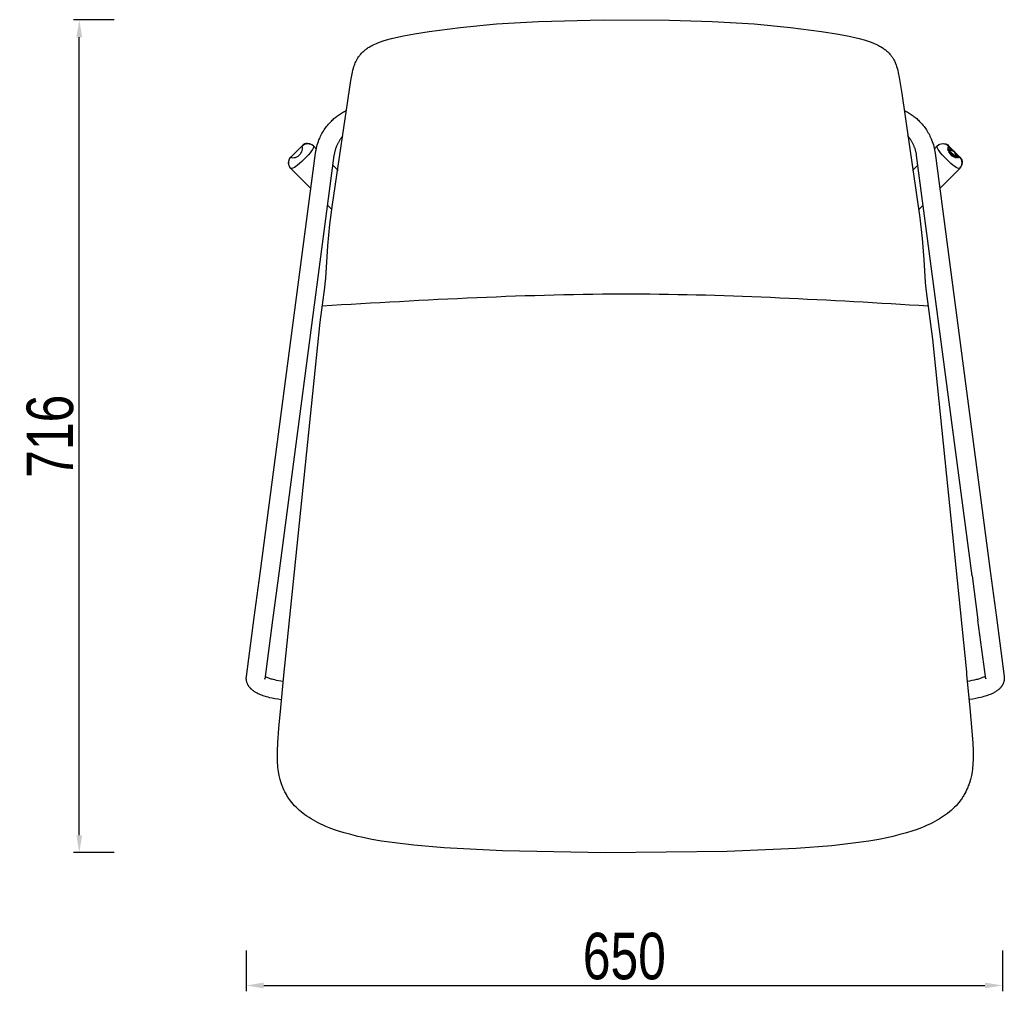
# Model space of a CAD drawing. Header units: millimetres. Extents: x 1566 to 3610, y -1182 to 913.
# Tile 1 of 5: x 1566 to 2413, y -1182 to -347. Entities that reach past the tile are written whole.
import ezdxf

# ---------------------------------------------------------------- set-up
doc = ezdxf.new("R2010")
doc.units = ezdxf.units.MM
doc.layers.add('Make2D$可见线$曲线', color=7, linetype='Continuous', true_color=0x000000)
doc.styles.add('001', font='txt', dxfattribs={"width": 0.8})
doc.dimstyles.new('1-10', dxfattribs={"dimscale": 10, "dimtxt": 4, "dimasz": 1.5, "dimexe": 0.5, "dimexo": 0.5, "dimgap": 0.5, "dimtad": 1, "dimtoh": 1, "dimdec": 0, "dimrnd": 0.5, "dimdsep": 46, "dimtxsty": '001', "dimcen": 2.5, "dimclrd": 256, "dimclre": 256, "dimclrt": 1, "dimadec": 0, "dimazin": 0, "dimtfac": 1, "dimtdec": 0, "dimtmove": 1, "dimatfit": 3, "dimfxl": 3, "dimfxlon": 1, "dimarcsym": 0})

# ---------------------------------------------------------------- blocks, each defined once
blk = doc.blocks.new('*D1')
at = {"lineweight": -2, "transparency": 16777216}
for p, q in [((1647.44, -347.05), (1612.44, -347.05)), ((1617.44, -1047.83), (1617.44, -362.05)), ((1647.44, -1062.83), (1612.44, -1062.83))]:
    blk.add_line(p, q, dxfattribs=at)
at = {"transparency": 16777216}
for points in [[(1614.94, -362.05), (1619.94, -362.05), (1617.44, -347.05)], [(1614.94, -1047.83), (1619.94, -1047.83), (1617.44, -1062.83)]]:
    blk.add_solid(points, dxfattribs=at)
at = {"layer": 'Defpoints', "color": 0, "transparency": 16777216}
for p in [(1617.44, -347.05), (2086.83, -347.05), (2086.83, -1062.83)]:
    blk.add_point(p, dxfattribs=at)
at = {"color": 1, "transparency": 16777216, "insert": (1592.44, -704.94), "char_height": 40, "attachment_point": 5, "rotation": 90, "style": '001'}
blk.add_mtext('716', dxfattribs=at)
blk = doc.blocks.new('*D6')
at = {"lineweight": -2, "transparency": 16777216}
for p, q in [((1760.98, -1146.99), (1760.98, -1181.99)), ((2411.08, -1146.99), (2411.08, -1181.99)), ((1775.98, -1176.99), (2396.08, -1176.99))]:
    blk.add_line(p, q, dxfattribs=at)
at = {"transparency": 16777216}
for points in [[(1775.98, -1174.49), (1775.98, -1179.49), (1760.98, -1176.99)], [(2396.08, -1174.49), (2396.08, -1179.49), (2411.08, -1176.99)]]:
    blk.add_solid(points, dxfattribs=at)
at = {"layer": 'Defpoints', "color": 0, "transparency": 16777216}
for p in [(1760.98, -912.84), (2411.08, -916.54), (2411.08, -1176.99)]:
    blk.add_point(p, dxfattribs=at)
at = {"color": 1, "transparency": 16777216, "insert": (2086.03, -1151.99), "char_height": 40, "attachment_point": 5, "style": '001'}
blk.add_mtext('650', dxfattribs=at)

msp = doc.modelspace()

# ---------------------------------------------------------------- linework, layer by layer
msp.add_spline([(1826.37, -592.83), (2092.06, -582.58), (2347.23, -592.83)], degree=3)
at = {"layer": 'Make2D$可见线$曲线', "color": 0, "lineweight": -3}
for points in [[(1918.21, -356.95), (1944.94, -353.54), (1976.13, -350.62), (2012.26, -348.46), (2067.7, -346.94), (2124.96, -347.26), (2161.43, -348.46), (2197.56, -350.62), (2228.75, -353.54), (2255.49, -356.95)], [(1854.25, -385.24), (1854.74, -383.99), (1855.06, -383.25), (1855.34, -382.63), (1855.63, -382.02), (1855.94, -381.41), (1856.27, -380.81), (1856.58, -380.27), (1856.97, -379.63), (1857.39, -379), (1857.77, -378.46), (1858.2, -377.88), (1858.65, -377.3), (1858.81, -377.11), (1859.35, -376.48), (1859.93, -375.84), (1860.56, -375.21), (1861.23, -374.56), (1861.97, -373.9), (1862.55, -373.41), (1863.15, -372.93), (1863.81, -372.42), (1864.48, -371.93), (1865.18, -371.45), (1865.9, -370.98), (1866.65, -370.51), (1867.43, -370.04), (1868.41, -369.48), (1869.14, -369.09), (1870.01, -368.65), (1871.51, -367.93), (1872.96, -367.29), (1874.03, -366.85), (1876.33, -365.97), (1878.82, -365.11), (1881.52, -364.26), (1885.86, -363.05), (1889.43, -362.16), (1896.08, -360.7), (1905.52, -358.95), (1918.21, -356.95)], [(2255.49, -356.95), (2270.14, -359.29), (2279.4, -361.07), (2284.26, -362.16), (2287.83, -363.05), (2292.17, -364.26), (2294.87, -365.11), (2297.37, -365.97), (2299.66, -366.85), (2300.74, -367.29), (2302.18, -367.93), (2303.69, -368.65), (2304.56, -369.09), (2305.44, -369.57), (2306.26, -370.04), (2307.05, -370.51), (2307.8, -370.98), (2308.51, -371.45), (2309.21, -371.93), (2309.88, -372.42), (2310.54, -372.93), (2311.15, -373.41), (2311.73, -373.9), (2312.46, -374.56), (2313.14, -375.21), (2313.76, -375.84), (2314.34, -376.48), (2314.88, -377.11), (2315.04, -377.3), (2315.49, -377.88), (2315.92, -378.46), (2316.33, -379.04), (2316.72, -379.63), (2317.11, -380.27), (2317.42, -380.81), (2317.83, -381.55), (2318.15, -382.19), (2318.44, -382.82), (2318.81, -383.66), (2319.16, -384.5), (2319.45, -385.24)], [(1790.77, -938.32), (1793.61, -907.55), (1794.08, -902.32), (1824.44, -606.79), (1828.53, -577.14), (1828.87, -574.01), (1829.25, -569.16), (1831, -541.21), (1832.85, -522.9), (1835.17, -505.88), (1850.9, -399.07), (1851.65, -394.92), (1852.29, -391.93), (1852.68, -390.3), (1853.17, -388.51), (1853.57, -387.2), (1853.93, -386.11), (1854.25, -385.24)], [(2319.45, -385.24), (2319.76, -386.11), (2320.13, -387.2), (2320.53, -388.51), (2321.01, -390.3), (2321.57, -392.65), (2322.35, -396.52), (2324.55, -410.25), (2340.15, -517.28), (2342.13, -535.01), (2343.54, -552.93), (2344.69, -572.44), (2344.98, -575.57), (2345.6, -580.45), (2351.03, -621.64), (2380.09, -907.55), (2380.32, -910.08), (2382.92, -938.32)], [(1820.52, -461.7), (1820.73, -460.29), (1820.98, -458.87), (1821.28, -457.45), (1821.62, -456.02), (1822.01, -454.59), (1822.45, -453.16), (1822.94, -451.74), (1823.47, -450.32), (1823.93, -449.22), (1824.41, -448.12), (1824.92, -447.03), (1825.47, -445.94), (1826.04, -444.87), (1826.64, -443.81), (1827.27, -442.76), (1827.93, -441.72), (1828.62, -440.7), (1829.33, -439.7), (1830.07, -438.71), (1830.84, -437.74), (1831.63, -436.78), (1832.45, -435.85), (1833.3, -434.94), (1834.16, -434.05), (1834.88, -433.35), (1835.61, -432.66), (1836.35, -431.99), (1837.11, -431.34), (1837.88, -430.7), (1838.66, -430.08), (1839.46, -429.47), (1840.26, -428.89), (1841.08, -428.32), (1841.91, -427.77), (1842.74, -427.24), (1843.59, -426.72), (1844.44, -426.23), (1845.3, -425.75), (1846.17, -425.3), (1847.04, -424.86)], [(2326.65, -424.85), (2327.53, -425.28), (2328.4, -425.74), (2329.26, -426.22), (2330.11, -426.71), (2330.96, -427.23), (2331.8, -427.76), (2332.62, -428.31), (2333.44, -428.88), (2334.25, -429.47), (2335.04, -430.07), (2335.83, -430.69), (2336.6, -431.33), (2337.36, -431.99), (2338.1, -432.66), (2338.84, -433.35), (2339.55, -434.05), (2340.42, -434.94), (2341.26, -435.85), (2342.08, -436.78), (2342.88, -437.74), (2343.65, -438.71), (2344.39, -439.7), (2345.1, -440.7), (2345.79, -441.72), (2346.45, -442.76), (2347.08, -443.81), (2347.68, -444.87), (2348.25, -445.94), (2348.79, -447.03), (2349.31, -448.12), (2349.79, -449.22), (2350.24, -450.32), (2350.78, -451.74), (2351.27, -453.16), (2351.7, -454.59), (2352.1, -456.02), (2352.44, -457.45), (2352.74, -458.87), (2352.99, -460.29), (2353.2, -461.7)], [(1844.03, -446.91), (1843.63, -447.37), (1843.24, -447.84), (1842.86, -448.32), (1842.49, -448.8), (1842.13, -449.3), (1841.78, -449.79), (1841.44, -450.29), (1841.11, -450.8), (1840.79, -451.31), (1840.48, -451.83), (1840.18, -452.35), (1839.9, -452.88), (1839.62, -453.41), (1839.35, -453.94), (1839.1, -454.48), (1838.85, -455.02), (1838.62, -455.56), (1838.39, -456.11), (1838.18, -456.65), (1837.98, -457.2), (1837.79, -457.75), (1837.61, -458.3), (1837.44, -458.85), (1837.28, -459.4), (1837.13, -459.96), (1836.99, -460.51), (1836.86, -461.06), (1836.75, -461.61), (1836.54, -462.71), (1836.38, -463.8)], [(2337.34, -463.8), (2337.17, -462.7), (2337.08, -462.16), (2336.97, -461.6), (2336.85, -461.05), (2336.72, -460.5), (2336.59, -459.95), (2336.44, -459.39), (2336.28, -458.84), (2336.11, -458.29), (2335.93, -457.74), (2335.73, -457.19), (2335.53, -456.64), (2335.32, -456.09), (2335.09, -455.55), (2334.86, -455), (2334.61, -454.46), (2334.36, -453.92), (2334.09, -453.39), (2333.81, -452.86), (2333.52, -452.33), (2333.22, -451.81), (2332.91, -451.29), (2332.59, -450.78), (2332.26, -450.27), (2331.92, -449.76), (2331.56, -449.27), (2331.2, -448.78), (2330.83, -448.29), (2330.45, -447.81), (2330.06, -447.34), (2329.66, -446.88)], [(1817.34, -454.37), (1815.64, -453.6), (1813.49, -453.3), (1812.39, -453.42), (1811.31, -453.71), (1810.04, -454.35), (1808.94, -455.27), (1804.03, -460.14), (1799.16, -465.04), (1798.49, -465.79), (1797.61, -467.41), (1797.2, -469.48), (1797.43, -471.52), (1797.76, -472.47), (1798.21, -473.35)], [(1798.52, -473.75), (1797.9, -472.57), (1797.5, -471.3), (1797.35, -469.98), (1797.46, -468.65), (1797.83, -467.37), (1798.44, -466.19), (1799.27, -465.15), (1800.53, -465.58), (1802.2, -465.52), (1803.2, -465.27), (1804.32, -464.81), (1805.57, -464.09), (1806.23, -463.59), (1806.89, -462.99), (1807.48, -462.34), (1807.98, -461.67), (1808.71, -460.42), (1809.16, -459.3), (1809.42, -458.3), (1809.47, -456.64), (1809.05, -455.37), (1810.09, -454.54), (1811.27, -453.93), (1812.55, -453.56), (1813.87, -453.45), (1815.2, -453.6), (1816.47, -454), (1817.64, -454.62)], [(1809.05, -455.37), (1804.16, -460.26), (1799.27, -465.15)], [(1821.17, -457.93), (1818.68, -455.45), (1818.7, -456.26), (1818.47, -457.25), (1817.95, -458.42), (1817.13, -459.76), (1815.96, -461.27), (1814.44, -462.97), (1812.64, -464.83), (1810.68, -466.79), (1808.71, -468.75), (1806.86, -470.55), (1805.17, -472.06), (1803.65, -473.23), (1802.31, -474.06), (1801.15, -474.57), (1800.16, -474.8), (1799.34, -474.79), (1816.51, -492.01)], [(1808.94, -455.27), (1809.05, -455.37)], [(1818.68, -455.45), (1817.34, -454.37)], [(1818.68, -455.45), (1821.17, -457.92)], [(2352.54, -457.9), (2355.01, -455.45)], [(2357.2, -491.99), (2374.35, -474.79), (2373.54, -474.81), (2372.54, -474.57), (2371.38, -474.06), (2370.04, -473.23), (2368.52, -472.06), (2366.83, -470.55), (2364.97, -468.74), (2363.01, -466.78), (2361.05, -464.82), (2359.25, -462.97), (2357.73, -461.27), (2356.57, -459.76), (2355.74, -458.42), (2355.23, -457.25), (2354.99, -456.26), (2355.01, -455.45), (2352.54, -457.91)], [(2355.01, -455.45), (2356.05, -454.62), (2356.45, -454.31)], [(2356.05, -454.62), (2357.23, -454), (2358.5, -453.6), (2359.82, -453.45), (2361.15, -453.56), (2362.42, -453.93), (2363.61, -454.54), (2364.65, -455.37)], [(2356.45, -454.31), (2357.33, -453.86), (2358.28, -453.54), (2360.32, -453.31), (2362.39, -453.71), (2364.01, -454.59), (2364.76, -455.26), (2369.66, -460.14), (2374.53, -465.05), (2375.45, -466.14), (2376.09, -467.42), (2376.38, -468.5), (2376.5, -469.6), (2376.2, -471.74), (2375.43, -473.45)], [(2369.53, -460.26), (2364.65, -455.37), (2364.22, -456.63)], [(2364.65, -455.37), (2364.76, -455.26)], [(1772.8, -822.93), (1820.52, -461.7)], [(1836.38, -463.8), (1788.67, -825.02)], [(1799.16, -465.04), (1799.27, -465.15)], [(1804.16, -460.26), (1804.03, -460.14)], [(2385.05, -825.02), (2337.34, -463.8)], [(2353.2, -461.7), (2400.91, -822.93)], [(2370.5, -465.27), (2371.49, -465.52), (2364.28, -458.3)], [(2364.53, -459.3), (2364.28, -458.3), (2370.5, -465.27), (2364.53, -459.3), (2364.98, -460.42)], [(2370.5, -465.27), (2364.98, -460.42)], [(2368.12, -464.09), (2369.38, -464.81), (2364.98, -460.42)], [(2368.12, -464.09), (2365.71, -461.68)], [(2368.12, -464.09), (2367.46, -463.59)], [(2370.5, -465.27), (2369.38, -464.81)], [(2369.53, -460.26), (2369.66, -460.14)], [(2369.53, -460.26), (2374.43, -465.15)], [(2369.53, -460.26), (2371.49, -465.52)], [(2369.53, -460.26), (2373.16, -465.58)], [(2375.18, -473.75), (2375.8, -472.57), (2376.2, -471.3), (2376.34, -469.98), (2376.23, -468.65), (2375.87, -467.37), (2375.26, -466.19), (2374.43, -465.15), (2373.16, -465.58), (2371.49, -465.52)], [(2374.53, -465.05), (2374.43, -465.15)], [(1799.34, -474.79), (1798.52, -473.75), (1798.21, -473.35)], [(1839.85, -476.55), (1835.29, -472.01)], [(1835.3, -471.97), (1839.85, -476.5)], [(2333.84, -476.51), (2338.41, -471.95)], [(2338.42, -471.99), (2333.85, -476.55)], [(2374.35, -474.79), (2375.43, -473.45)], [(1799.34, -474.79), (1816.51, -492.05)], [(2374.35, -474.79), (2357.21, -492.03)], [(1830.76, -506.36), (1834.53, -510.14)], [(1830.77, -506.3), (1834.54, -510.08)], [(2339.16, -510.08), (2342.95, -506.28)], [(2342.96, -506.34), (2339.16, -510.14)], [(1767.79, -860.85), (1772.8, -822.93)], [(1788.67, -825.02), (1783.66, -862.95)], [(2385.05, -825.02), (2390.06, -862.95)], [(2400.91, -822.93), (2405.92, -860.85)], [(1761.1, -911.53), (1767.79, -860.85)], [(1783.66, -862.95), (1776.96, -913.63)], [(2396.73, -913.45), (2390.06, -862.95)], [(2405.92, -860.85), (2412.59, -911.35)], [(1761, -913.02), (1761.01, -912.66), (1761.02, -912.31), (1761.05, -911.95), (1761.09, -911.59), (1761.1, -911.53)], [(1791.41, -931.52), (1788.16, -931.04), (1785.62, -930.59), (1783.16, -930.09), (1781.37, -929.68), (1779.91, -929.31), (1778.49, -928.91), (1777.38, -928.58), (1776.31, -928.23), (1775.55, -927.97), (1774.23, -927.49), (1773.24, -927.1), (1772.06, -926.59), (1771.24, -926.2), (1770.44, -925.8), (1769.68, -925.4), (1769.19, -925.12), (1768.7, -924.83), (1768.29, -924.57), (1767.88, -924.3), (1767.48, -924.03), (1767.08, -923.75), (1766.58, -923.37), (1766.3, -923.15), (1766.03, -922.92), (1765.76, -922.69), (1765.49, -922.45), (1765.26, -922.24), (1765.04, -922.02), (1764.82, -921.8), (1764.6, -921.57), (1764.41, -921.37), (1764.22, -921.16), (1764.04, -920.94), (1763.86, -920.73), (1763.7, -920.52), (1763.54, -920.32), (1763.38, -920.11), (1763.23, -919.9), (1763.08, -919.67), (1762.92, -919.44), (1762.71, -919.08), (1762.59, -918.89), (1762.48, -918.69), (1762.37, -918.49), (1762.27, -918.28), (1762.08, -917.89), (1761.99, -917.69), (1761.91, -917.49), (1761.75, -917.11), (1761.61, -916.71), (1761.49, -916.33), (1761.38, -915.95), (1761.29, -915.57), (1761.21, -915.2), (1761.15, -914.83), (1761.09, -914.46), (1761.05, -914.1), (1761.02, -913.74), (1761.01, -913.38), (1761, -913.02)], [(1776.96, -913.63), (1776.97, -913.6), (1776.98, -913.46), (1776.99, -913.32), (1777, -913.17), (1777, -913.02)], [(1777.27, -911.31), (1777.39, -911.38), (1777.79, -911.59), (1778.19, -911.8), (1778.77, -912.06), (1779.34, -912.31), (1779.96, -912.55), (1780.64, -912.8), (1781.36, -913.05), (1782.13, -913.3), (1782.95, -913.54), (1783.8, -913.78), (1785.16, -914.13), (1786.59, -914.46), (1788.6, -914.87), (1790.72, -915.25), (1792.88, -915.57)], [(2380.8, -915.4), (2382.97, -915.07), (2385.09, -914.7), (2387.11, -914.28), (2389, -913.84), (2389.89, -913.61), (2390.75, -913.37), (2391.56, -913.12), (2392.33, -912.87), (2393.05, -912.62), (2393.73, -912.37), (2394.35, -912.13), (2395.05, -911.83), (2395.5, -911.62), (2395.91, -911.41), (2396.31, -911.2), (2396.43, -911.13)], [(2412.69, -912.84), (2412.69, -913.2), (2412.67, -913.56), (2412.64, -913.92), (2412.6, -914.28), (2412.55, -914.65), (2412.48, -915.02), (2412.4, -915.4), (2412.31, -915.77), (2412.2, -916.16), (2412.08, -916.54), (2411.94, -916.93), (2411.79, -917.31), (2411.7, -917.51), (2411.61, -917.71), (2411.43, -918.1), (2411.32, -918.31), (2411.21, -918.51), (2411.1, -918.71), (2410.99, -918.9), (2410.77, -919.26), (2410.62, -919.49), (2410.46, -919.72), (2410.31, -919.93), (2410.16, -920.14), (2410, -920.35), (2409.84, -920.55), (2409.66, -920.77), (2409.47, -920.98), (2409.28, -921.19), (2409.09, -921.4), (2408.88, -921.62), (2408.65, -921.84), (2408.43, -922.06), (2408.2, -922.27), (2407.94, -922.51), (2407.67, -922.74), (2407.39, -922.97), (2407.11, -923.19), (2406.61, -923.57), (2406.22, -923.85), (2405.81, -924.13), (2405.41, -924.39), (2404.99, -924.65), (2404.51, -924.94), (2404.01, -925.22), (2403.26, -925.62), (2402.46, -926.02), (2401.42, -926.51), (2400.45, -926.92), (2399.46, -927.31), (2398.14, -927.8), (2397.39, -928.05), (2396.31, -928.4), (2395.2, -928.73), (2393.78, -929.13), (2392.32, -929.5), (2390.54, -929.91), (2388.07, -930.42), (2385.54, -930.86), (2382.26, -931.34)], [(2396.69, -912.84), (2396.69, -912.99), (2396.7, -913.14), (2396.71, -913.28), (2396.73, -913.42), (2396.73, -913.45)], [(2412.59, -911.35), (2412.6, -911.41), (2412.64, -911.77), (2412.67, -912.13), (2412.69, -912.49), (2412.69, -912.84)], [(1839.5, -1044), (1836.88, -1043.1), (1834.56, -1042.26), (1832.26, -1041.37), (1829.51, -1040.24), (1827.2, -1039.24), (1824.97, -1038.21), (1822.7, -1037.1), (1820.7, -1036.06), (1818.73, -1034.97), (1816.8, -1033.84), (1814.96, -1032.69), (1813.15, -1031.49), (1811.43, -1030.28), (1809.79, -1029.06), (1808.19, -1027.78), (1806.68, -1026.49), (1805.24, -1025.18), (1803.84, -1023.83), (1802.52, -1022.45), (1801.27, -1021.06), (1800.07, -1019.63), (1798.94, -1018.2), (1798.4, -1017.47), (1797.87, -1016.72), (1797.35, -1015.97), (1796.85, -1015.2), (1796.36, -1014.44), (1795.89, -1013.67), (1795.44, -1012.89), (1794.6, -1011.39), (1794.16, -1010.53), (1793.38, -1008.93), (1792.65, -1007.29), (1792.28, -1006.41), (1791.93, -1005.52), (1791.6, -1004.62), (1791.28, -1003.72), (1790.69, -1001.89), (1790.16, -1000.05), (1789.84, -998.84), (1789.56, -997.63), (1789.29, -996.41), (1789.05, -995.18), (1788.68, -992.97), (1788.45, -991.3), (1788.25, -989.62), (1788.07, -987.69), (1787.94, -985.75), (1787.84, -983.77), (1787.77, -981), (1787.77, -977.56), (1787.89, -973.17), (1787.99, -970.9), (1788.12, -968.57), (1789.09, -955.96), (1790.77, -938.32)], [(2382.92, -938.32), (2385.58, -968.57), (2385.71, -970.9), (2385.81, -973.17), (2385.92, -977.56), (2385.92, -981), (2385.85, -983.77), (2385.75, -985.75), (2385.62, -987.69), (2385.44, -989.62), (2385.25, -991.3), (2385.01, -992.97), (2384.64, -995.18), (2384.4, -996.41), (2384.14, -997.63), (2383.85, -998.84), (2383.54, -1000.05), (2383.01, -1001.89), (2382.42, -1003.72), (2382.1, -1004.62), (2381.76, -1005.52), (2381.41, -1006.41), (2381.04, -1007.29), (2380.32, -1008.93), (2379.54, -1010.53), (2378.7, -1012.11), (2378.26, -1012.89), (2377.8, -1013.67), (2377.33, -1014.44), (2376.85, -1015.2), (2376.34, -1015.97), (2375.82, -1016.72), (2375.29, -1017.47), (2374.75, -1018.2), (2373.63, -1019.63), (2372.43, -1021.06), (2371.17, -1022.45), (2369.85, -1023.83), (2368.46, -1025.18), (2367.02, -1026.49), (2365.5, -1027.78), (2363.9, -1029.06), (2362.27, -1030.28), (2360.55, -1031.49), (2358.74, -1032.69), (2356.89, -1033.84), (2354.96, -1034.97), (2352.99, -1036.06), (2350.99, -1037.1), (2348.72, -1038.21), (2346.49, -1039.24), (2344.19, -1040.24), (2341.43, -1041.37), (2339.13, -1042.26), (2336.81, -1043.1), (2334.19, -1044)], [(2334.19, -1044), (2328.58, -1045.77), (2322.92, -1047.36), (2316.78, -1048.88), (2313.1, -1049.71), (2304.73, -1051.4), (2296.32, -1052.86), (2284.91, -1054.52), (2264.43, -1056.83), (2233.61, -1059.25), (2174.52, -1061.88), (2069.5, -1063.02), (1981.13, -1061.27), (1931.1, -1058.65), (1905.04, -1056.41), (1888.79, -1054.52), (1877.38, -1052.86), (1868.96, -1051.4), (1860.11, -1049.61), (1856.91, -1048.88), (1850.78, -1047.36), (1845.11, -1045.77), (1839.5, -1044)]]:
    msp.add_lwpolyline(points, dxfattribs=at)
for points in [[(2364.28, -458.3), (2369.53, -460.26), (2364.22, -456.63)], [(2366.21, -462.34), (2368.12, -464.09), (2364.98, -460.42), (2365.71, -461.68)], [(2366.81, -462.99), (2367.46, -463.59), (2366.21, -462.34)]]:
    msp.add_lwpolyline(points, close=True, dxfattribs=at)

# ---------------------------------------------------------------- dimensions: what is measured, and where the dimension line sits
dim = msp.add_linear_dim(base=(1617.44, -347.05), p1=(2086.83, -1062.83), p2=(2086.83, -347.05), angle=90, dimstyle='1-10')
dim.commit()
dim.dimension.update_dxf_attribs({"geometry": '*D1', "text_midpoint": (1592.44, -704.94)})
dim = msp.add_linear_dim(base=(2411.08, -1176.99), p1=(1760.98, -912.84), p2=(2411.08, -916.54), dimstyle='1-10')
dim.commit()
dim.dimension.update_dxf_attribs({"geometry": '*D6', "text_midpoint": (2086.03, -1151.99)})

doc.saveas('drawing.dxf')
